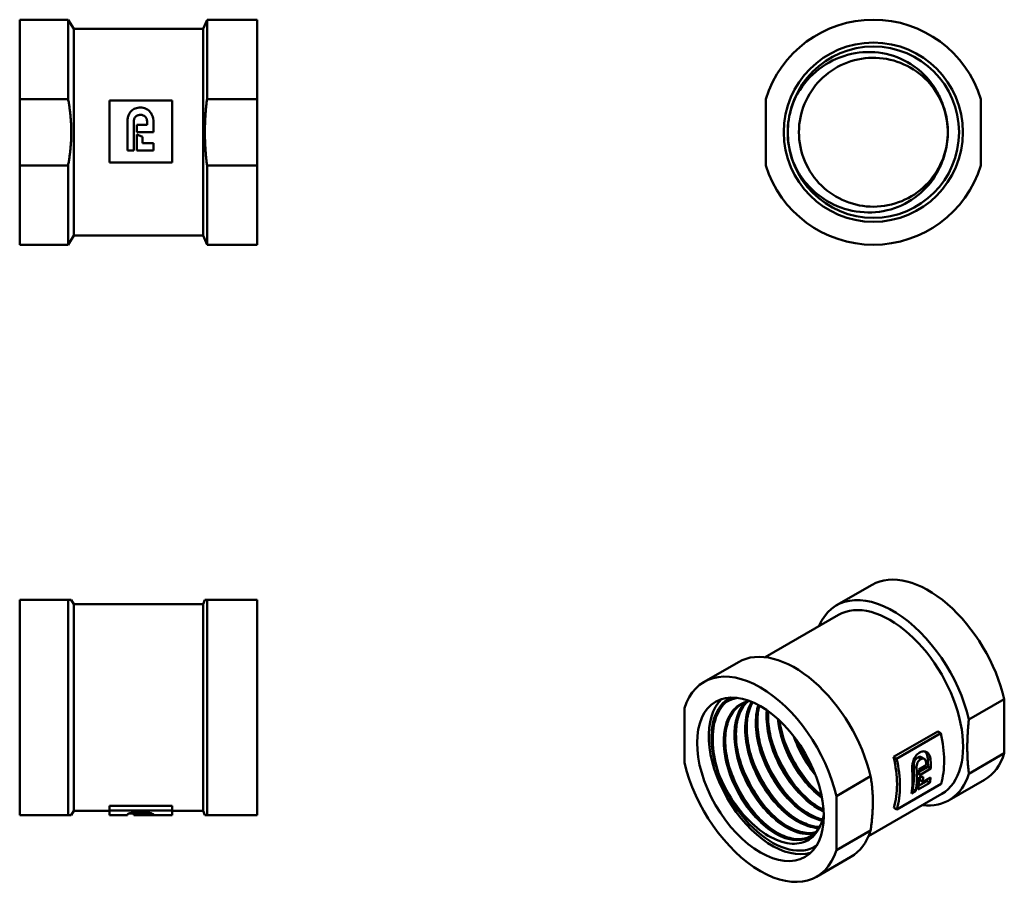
# Model space of a CAD drawing. Header units: millimetres. Extents: x 50 to 169, y 110 to 215.
import ezdxf

# ---------------------------------------------------------------- set-up
doc = ezdxf.new("R2010")
doc.units = ezdxf.units.MM
doc.layers.add('Видимые тонкие (ГОСТ)', color=7, linetype='Continuous', lineweight=35)
doc.layers.add('Видимый контур (ГОСТ)', color=7, linetype='Continuous', lineweight=50)

msp = doc.modelspace()

# ---------------------------------------------------------------- linework, layer by layer
at = {"layer": 'Видимые тонкие (ГОСТ)'}
for p, q in [((158.51, 125.92), (158.15, 126.13)), ((159.7, 125.79), (159.35, 126)), ((158.02, 124.85), (157.67, 125.06))]:
    msp.add_line(p, q, dxfattribs=at)
for points, knots in [([(134.45, 123.75), (133.6, 126.11), (133.36, 128.51), (133.82, 130.34), (134.05, 131.26), (134.45, 132.03), (135, 132.61)], [2.615728, 2.615728, 2.615728, 2.615728, 3.368345, 3.368345, 3.368345, 3.747313, 3.747313, 3.747313, 3.747313]), ([(146.21, 117.45), (145.44, 116.31), (144.09, 115.89), (142.55, 116.33), (141.02, 116.77), (139.31, 118.05), (137.92, 119.84), (136.53, 121.62), (135.47, 123.88), (135.04, 126.01), (134.62, 128.14), (134.85, 130.11), (135.67, 131.38), (136.2, 132.21), (136.98, 132.74), (137.91, 132.93)], [0.523432, 0.523432, 0.523432, 0.523432, 1.299178, 1.299178, 1.299178, 2.074766, 2.074766, 2.074766, 2.850199, 2.850199, 2.850199, 3.625479, 3.625479, 3.625479, 4.128926, 4.128926, 4.128926, 4.128926]), ([(145.71, 116.97), (145.28, 116.88), (144.82, 116.87), (144.32, 116.96), (142.83, 117.22), (141.12, 118.34), (139.66, 120.01), (138.21, 121.69), (137.04, 123.9), (136.49, 126.05), (135.94, 128.2), (136.01, 130.26), (136.7, 131.67), (136.9, 132.08), (137.14, 132.43), (137.43, 132.72)], [7.244056, 7.244056, 7.244056, 7.244056, 7.499621, 7.499621, 7.499621, 8.274009, 8.274009, 8.274009, 9.048255, 9.048255, 9.048255, 9.822358, 9.822358, 9.822358, 10.043552, 10.043552, 10.043552, 10.043552]), ([(146.28, 117.64), (146.23, 117.64), (146.18, 117.64), (146.13, 117.64), (144.7, 117.71), (142.99, 118.64), (141.48, 120.18), (139.98, 121.71), (138.7, 123.85), (138, 126), (137.31, 128.16), (137.21, 130.31), (137.76, 131.87), (137.88, 132.21), (138.03, 132.53), (138.21, 132.81)], [13.663012, 13.663012, 13.663012, 13.663012, 13.690805, 13.690805, 13.690805, 14.464091, 14.464091, 14.464091, 15.237245, 15.237245, 15.237245, 16.01027, 16.01027, 16.01027, 16.181708, 16.181708, 16.181708, 16.181708]), ([(146.68, 118.49), (145.62, 118.73), (144.46, 119.37), (143.37, 120.34), (141.82, 121.72), (140.43, 123.75), (139.59, 125.89), (138.75, 128.03), (138.48, 130.25), (138.85, 131.95), (138.89, 132.12), (138.94, 132.29), (138.99, 132.44)], [20.102959, 20.102959, 20.102959, 20.102959, 20.645781, 20.645781, 20.645781, 21.41794, 21.41794, 21.41794, 22.189982, 22.189982, 22.189982, 22.266917, 22.266917, 22.266917, 22.266917]), ([(146.86, 119.61), (146.35, 119.84), (145.83, 120.15), (145.32, 120.54), (143.74, 121.73), (142.25, 123.63), (141.27, 125.73), (140.3, 127.78), (139.84, 130.01), (140, 131.82)], [26.569553, 26.569553, 26.569553, 26.569553, 26.81984, 26.81984, 26.81984, 27.591098, 27.591098, 27.591098, 28.347226, 28.347226, 28.347226, 28.347226]), ([(146.67, 121.23), (145.31, 122.24), (144, 123.78), (143.03, 125.53), (142.09, 127.21), (141.49, 129.09), (141.31, 130.79)], [33.091413, 33.091413, 33.091413, 33.091413, 33.757468, 33.757468, 33.757468, 34.397983, 34.397983, 34.397983, 34.397983]), ([(145.8, 122.29), (144.57, 123.57), (143.47, 125.2), (142.68, 126.93), (142.33, 127.68), (142.05, 128.44), (141.83, 129.2)], [39.6167338, 39.6167338, 39.6167338, 39.6167338, 40.1791542, 40.1791542, 40.1791542, 40.4217168, 40.4217168, 40.4217168, 40.4217168]), ([(143.23, 120.81), (142.5, 121.56), (141.82, 122.43), (141.23, 123.38), (140.37, 124.73), (139.7, 126.23), (139.27, 127.72)], [27.0503632, 27.0503632, 27.0503632, 27.0503632, 27.3816816, 27.3816816, 27.3816816, 27.8553462, 27.8553462, 27.8553462, 27.8553462]), ([(144.51, 121.54), (144.44, 121.62), (144.37, 121.69), (144.3, 121.77), (142.68, 123.53), (141.33, 125.89), (140.61, 128.23), (140.59, 128.31), (140.57, 128.39), (140.54, 128.46)], [33.3335485, 33.3335485, 33.3335485, 33.3335485, 33.366662, 33.366662, 33.366662, 34.1143509, 34.1143509, 34.1143509, 34.1385315, 34.1385315, 34.1385315, 34.1385315]), ([(145.92, 123.92), (145.36, 124.59), (144.83, 125.35), (144.38, 126.15), (143.91, 126.98), (143.52, 127.85), (143.22, 128.73)], [39.7190868, 39.7190868, 39.7190868, 39.7190868, 40.0253809, 40.0253809, 40.0253809, 40.3411402, 40.3411402, 40.3411402, 40.3411402]), ([(145.47, 125.02), (145.38, 125.14), (145.29, 125.27), (145.21, 125.4), (144.72, 126.15), (144.28, 126.96), (143.92, 127.78)], [46.161568, 46.161568, 46.161568, 46.161568, 46.2072696, 46.2072696, 46.2072696, 46.47402, 46.47402, 46.47402, 46.47402]), ([(141.95, 120.06), (140.58, 121.49), (139.38, 123.33), (138.58, 125.27), (138.34, 125.83), (138.14, 126.41), (137.98, 126.98)], [20.7671779, 20.7671779, 20.7671779, 20.7671779, 21.3900512, 21.3900512, 21.3900512, 21.5721608, 21.5721608, 21.5721608, 21.5721608]), ([(139.38, 118.58), (138.43, 119.57), (137.56, 120.75), (136.85, 122.04), (136.24, 123.15), (135.75, 124.33), (135.41, 125.5)], [8.2008073, 8.2008073, 8.2008073, 8.2008073, 8.6326085, 8.6326085, 8.6326085, 9.0057902, 9.0057902, 9.0057902, 9.0057902]), ([(140.66, 119.32), (140.32, 119.68), (139.98, 120.06), (139.66, 120.47), (138.35, 122.15), (137.29, 124.21), (136.69, 126.24)], [14.4839926, 14.4839926, 14.4839926, 14.4839926, 14.6406623, 14.6406623, 14.6406623, 15.2889755, 15.2889755, 15.2889755, 15.2889755])]:
    msp.add_open_spline(points, degree=3, knots=knots, dxfattribs=at)
msp.add_open_spline([(133.41, 128.5), (133.44, 129.73), (133.71, 130.82), (134.17, 131.69)], degree=3, dxfattribs=at)
at = {"layer": 'Видимый контур (ГОСТ)'}
for p, q in [((50.39, 214.64), (50.39, 205.12)), ((56.2, 214.64), (50.39, 214.64)), ((56.2, 214.64), (56.2, 205.12)), ((56.89, 213.54), (56.2, 214.64)), ((72.39, 213.54), (72.87, 214.64)), ((72.87, 214.64), (72.87, 205.12)), ((78.89, 214.64), (72.87, 214.64)), ((78.89, 214.64), (78.89, 205.12)), ((56.89, 213.54), (56.89, 188.74)), ((72.39, 213.54), (56.89, 213.54)), ((72.39, 213.54), (72.39, 188.74)), ((50.39, 205.12), (56.2, 205.12)), ((50.39, 197.16), (50.39, 205.12)), ((61.18, 197.49), (61.18, 204.93)), ((68.68, 204.93), (61.18, 204.93)), ((68.68, 204.93), (68.68, 197.49)), ((72.87, 205.12), (78.89, 205.12)), ((78.89, 205.12), (78.89, 197.16)), ((139.93, 205.12), (139.93, 197.16)), ((165.73, 197.16), (165.73, 205.12)), ((63.31, 202.35), (63.31, 198.95)), ((64.07, 198.95), (64.07, 202.36)), ((65.67, 202.36), (65.67, 202.01)), ((66.44, 201.15), (66.44, 202.33)), ((64.43, 202.01), (64.43, 201.15)), ((64.43, 202.01), (65.67, 202.01)), ((66.44, 201.15), (64.43, 201.15)), ((64.43, 200.88), (64.43, 198.95)), ((65.11, 200.59), (64.43, 200.88)), ((65.11, 199.81), (65.11, 200.59)), ((65.11, 199.81), (66.44, 199.81)), ((66.44, 198.95), (66.44, 199.81)), ((64.07, 198.95), (63.31, 198.95)), ((66.44, 198.95), (64.43, 198.95)), ((61.18, 197.49), (68.68, 197.49)), ((50.39, 197.16), (50.39, 187.64)), ((56.2, 197.16), (50.39, 197.16)), ((56.2, 197.16), (56.2, 187.64)), ((72.87, 197.16), (72.87, 187.64)), ((78.89, 197.16), (72.87, 197.16)), ((78.89, 197.16), (78.89, 187.64)), ((56.89, 188.74), (56.2, 187.64)), ((72.39, 188.74), (56.89, 188.74)), ((72.39, 188.74), (72.87, 187.64)), ((56.2, 187.64), (50.39, 187.64)), ((78.89, 187.64), (72.87, 187.64)), ((152.67, 146.84), (148.42, 144.38)), ((50.39, 145.02), (50.39, 119.22)), ((56.2, 145.02), (50.39, 145.02)), ((56.2, 145.02), (56.2, 119.22)), ((56.58, 145.02), (56.2, 145.02)), ((56.89, 144.52), (56.58, 145.02)), ((56.89, 144.52), (56.89, 119.72)), ((72.39, 144.52), (56.89, 144.52)), ((72.39, 144.52), (72.61, 145.02)), ((72.39, 144.52), (72.39, 119.72)), ((72.87, 145.02), (72.61, 145.02)), ((72.87, 145.02), (72.87, 119.22)), ((78.89, 145.02), (72.87, 145.02)), ((78.89, 145.02), (78.89, 119.22)), ((148.63, 143.23), (139.85, 138.16)), ((136.63, 137.57), (132.52, 135.2)), ((164.29, 130.67), (168.54, 133.13)), ((168.54, 133.13), (168.54, 126.63)), ((130.15, 132.03), (130.15, 125.53)), ((155.25, 126.19), (160.55, 129.25)), ((160.92, 129.03), (155.62, 125.97)), ((160.92, 129.03), (160.55, 129.25)), ((168.54, 126.63), (164.29, 124.17)), ((155.62, 125.97), (155.25, 126.19)), ((158.94, 125.97), (158.58, 126.18)), ((158.3, 124.7), (159.18, 125.21)), ((158.31, 124.39), (159.39, 125.01)), ((159.74, 124.81), (158.32, 123.98)), ((159.74, 124.81), (159.39, 125.01)), ((148.39, 121.49), (152.5, 123.87)), ((155.65, 119.88), (160.95, 122.95)), ((159.61, 123.09), (158.19, 122.27)), ((158.25, 122.72), (159.25, 123.3)), ((158.75, 123.2), (158.4, 123.4)), ((158.75, 123.2), (159.7, 123.74)), ((159.61, 123.09), (159.25, 123.3)), ((166.17, 123.45), (161.92, 121)), ((161.03, 121.75), (152.25, 116.69)), ((157.93, 122.12), (157.4, 121.81)), ((157.46, 122.26), (157.57, 122.33)), ((157.93, 122.12), (157.57, 122.33)), ((148.39, 114.99), (148.39, 121.49)), ((56.89, 119.72), (56.58, 119.22)), ((61.18, 119.72), (56.89, 119.72)), ((61.18, 119.78), (61.18, 120.31)), ((61.18, 120.31), (68.68, 120.31)), ((61.18, 119.22), (61.18, 119.78)), ((68.68, 119.78), (61.18, 119.78)), ((64.07, 119.4), (63.52, 119.4)), ((64.07, 119.27), (64.07, 119.52)), ((65.67, 119.27), (65.67, 119.51)), ((68.68, 119.78), (68.68, 120.31)), ((68.68, 119.78), (68.68, 119.22)), ((72.39, 119.72), (68.68, 119.72)), ((72.39, 119.72), (72.61, 119.22)), ((155.65, 119.88), (155.28, 120.1)), ((50.39, 119.22), (56.2, 119.22)), ((56.2, 119.22), (56.58, 119.22)), ((63.31, 119.22), (61.18, 119.22)), ((63.31, 119.27), (63.31, 119.22)), ((64.07, 119.22), (64.07, 119.27)), ((68.68, 119.22), (64.07, 119.22)), ((64.43, 119.25), (64.43, 119.22)), ((64.43, 119.25), (65.67, 119.25)), ((66.44, 119.22), (64.43, 119.22)), ((65.67, 119.27), (65.67, 119.25)), ((66.44, 119.22), (66.44, 119.27)), ((72.61, 119.22), (72.87, 119.22)), ((72.87, 119.22), (78.89, 119.22)), ((152.5, 117.37), (148.39, 114.99)), ((150.13, 114.19), (146.02, 111.82))]:
    msp.add_line(p, q, dxfattribs=at)
for radius in [10.75, 10.28, 10.28]:
    msp.add_circle((152.83, 201.14), radius, dxfattribs=at)
for radius, start, end in [(13.5, 17.1462, 162.8538), (8.93, 358.4766, 1.8426), (13.5, 197.1462, 342.8538)]:
    msp.add_arc((152.83, 201.14), radius, start, end, dxfattribs=at)
for centre, major_axis, ratio, start_param, end_param in [((159.42, 135.15), (-6.75, 11.69), 0.57735, 4.226249, 6.283185), ((155.17, 132.69), (-6.75, 11.69), 0.57735, 4.226249, 6.689665), ((154.83, 132.49), (6.2, -10.74), 0.57735, 0, 3.141593), ((143.38, 125.88), (-6.75, 11.69), 0.57735, 4.226249, 6.283185), ((139.27, 123.51), (-6.75, 11.69), 0.57735, 4.226249, 6.769326), ((140.68, 124.33), (-5.37, 9.31), 0.57735, 0.131937, 3.009655), ((140.68, 124.33), (-5.14, 8.9), 0.57735, 6.250798, 9.457165), ((140.68, 124.33), (-5.14, 8.9), 0.57735, 6.250798, 9.457165), ((152.2, 130.98), (-6.45, 11.17), 0.57735, 3.640215, 4.22503), ((159.42, 135.15), (6.75, -11.69), 0.57735, 0, 0.48614), ((139.27, 123.51), (6.75, -11.69), 0.57735, 4.226249, 6.769326), ((146.9, 127.92), (-6.2, 10.74), 0.57735, 3.628303, 4.23744), ((146.9, 127.92), (6.45, -11.17), 0.57735, 0.498623, 1.083437), ((150.08, 129.75), (-6.45, 11.17), 0.57735, 3.994691, 4.021976), ((150.62, 130.06), (-6.2, 10.74), 0.57735, 3.927894, 4.023294), ((150.62, 130.06), (6.45, -11.17), 0.57735, 0.786267, 0.877958), ((148.41, 128.79), (-6.45, 11.17), 0.57735, 3.756614, 4.020964), ((148.94, 129.1), (-6.2, 10.74), 0.57735, 3.749672, 4.025819), ((148.94, 129.1), (6.45, -11.17), 0.57735, 0.615021, 0.880384), ((149.2, 129.24), (-6.45, 11.17), 0.57735, 3.927859, 3.994691), ((155.17, 132.69), (6.75, -11.69), 0.57735, 5.876706, 6.769326), ((149.2, 129.24), (-6.45, 11.17), 0.57735, 3.756614, 3.907086), ((148.77, 128.99), (-23.35, 0.35), 0.238976, 1.995545, 2.017965), ((149.68, 129.52), (-6.2, 10.74), 0.57735, 3.819847, 3.858545), ((149.68, 129.52), (6.45, -11.17), 0.57735, 0.682422, 0.743073), ((150.62, 130.06), (-6.2, 10.74), 0.57735, 3.749672, 3.772759), ((150.62, 130.06), (6.45, -11.17), 0.57735, 0.615021, 0.682422), ((143.38, 125.88), (6.75, -11.69), 0.57735, 0, 0.48614)]:
    msp.add_ellipse(centre, major_axis=major_axis, ratio=ratio, start_param=start_param, end_param=end_param, dxfattribs=at)
msp.add_ellipse((139.27, 123.51), major_axis=(-5.37, 9.31), ratio=0.57735, dxfattribs=at)
for points, knots in [([(143.99, 206.2), (144.7, 207.3), (145.62, 208.25), (147.75, 209.73), (148.94, 210.25), (151.42, 210.8), (152.68, 210.83), (155.13, 210.41), (156.28, 209.96), (158.03, 208.87), (158.67, 208.33), (159.78, 207.1), (160.25, 206.43), (160.62, 205.69)], [0, 0, 0, 0, 0.393324, 0.393324, 0.778392, 0.778392, 1.155199, 1.155199, 1.523743, 1.523743, 1.774635, 1.774635, 2.021522, 2.021522, 2.021522, 2.021522]), ([(161.76, 201.42), (161.69, 203.44), (160.92, 205.44), (159.6, 206.97), (158.09, 208.73), (155.87, 209.85), (153.56, 210.04), (151.25, 210.23), (148.89, 209.48), (147.11, 208), (145.34, 206.52), (144.18, 204.34), (143.94, 202.05), (143.7, 199.66), (144.46, 197.19), (146.01, 195.37), (147.5, 193.6), (149.71, 192.45), (152.01, 192.24), (154.3, 192.03), (156.66, 192.74), (158.45, 194.19), (160.24, 195.64), (161.43, 197.8), (161.7, 200.09), (161.74, 200.36), (161.76, 200.63), (161.76, 200.9)], [-6.251026, -6.251026, -6.251026, -6.251026, -5.572089, -5.572089, -5.572089, -4.793536, -4.793536, -4.793536, -4.017451, -4.017451, -4.017451, -3.243441, -3.243441, -3.243441, -2.439228, -2.439228, -2.439228, -1.66297, -1.66297, -1.66297, -0.890545, -0.890545, -0.890545, -0.117747, -0.117747, -0.117747, -0.026588, -0.026588, -0.026588, -0.026588]), ([(142.55, 201.11), (142.55, 202.16), (142.71, 203.2), (143.36, 205.14), (143.74, 205.82), (143.99, 206.2)], [0, 0, 0, 0, 0.3148672, 0.3148672, 0.6129119, 0.6129119, 0.6129119, 0.6129119]), ([(160.62, 205.69), (160.83, 205.28), (161.12, 204.67), (161.6, 203.08), (161.74, 202.26), (161.76, 201.42)], [0, 0, 0, 0, 0.1392599, 0.1392599, 0.2820864, 0.2820864, 0.2820864, 0.2820864]), ([(63.31, 202.35), (63.31, 202.51), (63.32, 202.67), (63.38, 202.96), (63.42, 203.1), (63.55, 203.4), (63.66, 203.55), (63.92, 203.82), (64.07, 203.92), (64.44, 204.07), (64.65, 204.1), (64.87, 204.1)], [-0.2679107, -0.2679107, -0.2679107, -0.2679107, -0.2201166, -0.2201166, -0.177235, -0.177235, -0.1199935, -0.1199935, -0.0640992, -0.0640992, 0, 0, 0, 0]), ([(64.87, 204.1), (64.98, 204.1), (65.09, 204.09), (65.3, 204.05), (65.4, 204.02), (65.67, 203.91), (65.82, 203.81), (66.1, 203.53), (66.21, 203.36), (66.39, 202.92), (66.44, 202.65), (66.44, 202.33)], [-0.3193028, -0.3193028, -0.3193028, -0.3193028, -0.2791468, -0.2791468, -0.2407443, -0.2407443, -0.1720629, -0.1720629, -0.0952132, -0.0952132, 0, 0, 0, 0]), ([(64.87, 203.22), (64.81, 203.22), (64.75, 203.21), (64.63, 203.19), (64.58, 203.18), (64.44, 203.12), (64.37, 203.07), (64.23, 202.93), (64.18, 202.85), (64.09, 202.64), (64.07, 202.51), (64.07, 202.36)], [-0.1550283, -0.1550283, -0.1550283, -0.1550283, -0.1331757, -0.1331757, -0.1130353, -0.1130353, -0.0803202, -0.0803202, -0.0447721, -0.0447721, 0, 0, 0, 0]), ([(65.67, 202.36), (65.67, 202.44), (65.67, 202.51), (65.64, 202.66), (65.62, 202.73), (65.55, 202.87), (65.5, 202.95), (65.38, 203.07), (65.3, 203.12), (65.11, 203.2), (64.99, 203.22), (64.87, 203.22)], [-0.1342478, -0.1342478, -0.1342478, -0.1342478, -0.1110693, -0.1110693, -0.0899193, -0.0899193, -0.0628263, -0.0628263, -0.0352128, -0.0352128, 0, 0, 0, 0]), ([(144.02, 196.02), (143.77, 196.4), (143.38, 197.08), (142.73, 199.01), (142.55, 200.06), (142.55, 201.11)], [0, 0, 0, 0, 0.1363601, 0.1363601, 0.2804347, 0.2804347, 0.2804347, 0.2804347]), ([(161.76, 200.9), (161.74, 200.07), (161.61, 199.24), (161.14, 197.65), (160.86, 197.04), (160.65, 196.63)], [0.0234618, 0.0234618, 0.0234618, 0.0234618, 0.2743565, 0.2743565, 0.5190193, 0.5190193, 0.5190193, 0.5190193]), ([(160.65, 196.63), (160.12, 195.56), (159.39, 194.62), (157.58, 193.03), (156.52, 192.42), (154.19, 191.62), (152.95, 191.46), (150.44, 191.61), (149.19, 191.93), (147.24, 192.87), (146.48, 193.37), (145.12, 194.57), (144.52, 195.26), (144.02, 196.02)], [0, 0, 0, 0, 0.356063, 0.356063, 0.720373, 0.720373, 1.092929, 1.092929, 1.473726, 1.473726, 1.743062, 1.743062, 2.016395, 2.016395, 2.016395, 2.016395]), ([(134.43, 132.07), (134.94, 132.68), (135.59, 133.08), (136.4, 133.26), (136.45, 133.27), (136.5, 133.28)], [0, 0, 0, 0, 0.3933243, 0.3933243, 0.4199105, 0.4199105, 0.4199105, 0.4199105]), ([(137.17, 132.61), (136.02, 132.02), (135.26, 130.75), (135.06, 129.08), (134.83, 127.2), (135.31, 124.84), (136.35, 122.68), (137.36, 120.6), (138.86, 118.74), (140.44, 117.59), (142, 116.45), (143.62, 116.04), (144.83, 116.46), (145.05, 116.54), (145.24, 116.64), (145.43, 116.76)], [-3.959926, -3.959926, -3.959926, -3.959926, -3.243441, -3.243441, -3.243441, -2.439228, -2.439228, -2.439228, -1.66297, -1.66297, -1.66297, -0.890545, -0.890545, -0.890545, -0.755345, -0.755345, -0.755345, -0.755345]), ([(145.31, 116.68), (144.26, 116.08), (142.8, 116.21), (141.3, 117.05), (139.72, 117.93), (138.12, 119.6), (136.95, 121.6), (135.78, 123.59), (135.06, 125.89), (135.01, 127.87), (134.96, 129.85), (135.58, 131.48), (136.7, 132.32), (136.8, 132.39), (136.91, 132.46), (137.02, 132.53)], [7.069992, 7.069992, 7.069992, 7.069992, 7.806319, 7.806319, 7.806319, 8.583731, 8.583731, 8.583731, 9.360988, 9.360988, 9.360988, 10.138092, 10.138092, 10.138092, 10.208891, 10.208891, 10.208891, 10.208891]), ([(136.87, 132.44), (136.38, 132.12), (135.97, 131.65), (135.38, 130.51), (135.18, 129.82), (135.02, 128.31), (135.05, 127.49), (135.31, 125.78), (135.54, 124.89), (136.2, 123.14), (136.62, 122.27), (137.6, 120.65), (138.16, 119.88), (139.36, 118.55), (140.01, 117.97), (141.29, 117.06), (141.95, 116.73), (143.19, 116.34), (143.78, 116.27), (144.62, 116.39), (144.92, 116.48), (145.19, 116.61)], [0, 0, 0, 0, 0.300173, 0.300173, 0.59133, 0.59133, 0.875927, 0.875927, 1.159805, 1.159805, 1.444492, 1.444492, 1.729654, 1.729654, 2.014682, 2.014682, 2.29896, 2.29896, 2.582504, 2.582504, 2.754541, 2.754541, 2.754541, 2.754541]), ([(145.89, 117.15), (145.05, 116.94), (144.04, 117.08), (143, 117.58), (141.43, 118.33), (139.79, 119.88), (138.55, 121.81), (137.32, 123.74), (136.49, 126.04), (136.33, 128.06), (136.16, 130.09), (136.65, 131.83), (137.69, 132.81), (137.69, 132.81), (137.7, 132.82), (137.7, 132.82)], [13.505693, 13.505693, 13.505693, 13.505693, 14.02137, 14.02137, 14.02137, 14.797588, 14.797588, 14.797588, 15.573664, 15.573664, 15.573664, 16.349598, 16.349598, 16.349598, 16.35332, 16.35332, 16.35332, 16.35332]), ([(137.7, 132.82), (136.89, 132.05), (136.39, 130.83), (136.3, 129.36), (136.18, 127.48), (136.73, 125.19), (137.78, 123.13), (138.83, 121.08), (140.36, 119.26), (141.93, 118.18), (143.34, 117.22), (144.76, 116.85), (145.89, 117.14)], [-10.071442, -10.071442, -10.071442, -10.071442, -9.462019, -9.462019, -9.462019, -8.686077, -8.686077, -8.686077, -7.911207, -7.911207, -7.911207, -7.221068, -7.221068, -7.221068, -7.221068]), ([(137.71, 132.82), (137.41, 132.54), (137.16, 132.2), (136.66, 131.25), (136.47, 130.56), (136.31, 129.06), (136.33, 128.23), (136.59, 126.53), (136.83, 125.63), (137.48, 123.88), (137.9, 123.01), (138.88, 121.39), (139.45, 120.62), (140.64, 119.29), (141.29, 118.71), (142.58, 117.81), (143.23, 117.47), (144.47, 117.08), (145.06, 117.01), (145.69, 117.1), (145.8, 117.12), (145.9, 117.14)], [0.097839, 0.097839, 0.097839, 0.097839, 0.300173, 0.300173, 0.59133, 0.59133, 0.875927, 0.875927, 1.159805, 1.159805, 1.444492, 1.444492, 1.729654, 1.729654, 2.014682, 2.014682, 2.29896, 2.29896, 2.582504, 2.582504, 2.640178, 2.640178, 2.640178, 2.640178]), ([(146.37, 117.79), (145.86, 117.79), (145.32, 117.9), (144.75, 118.12), (143.2, 118.71), (141.54, 120.12), (140.23, 121.98), (138.91, 123.83), (137.98, 126.1), (137.68, 128.18), (137.43, 129.98), (137.66, 131.62), (138.34, 132.76)], [19.945299, 19.945299, 19.945299, 19.945299, 20.227214, 20.227214, 20.227214, 21.002336, 21.002336, 21.002336, 21.777328, 21.777328, 21.777328, 22.45361, 22.45361, 22.45361, 22.45361]), ([(138.34, 132.76), (137.84, 131.92), (137.57, 130.82), (137.57, 129.58), (137.57, 127.63), (138.23, 125.35), (139.35, 123.33), (140.48, 121.32), (142.05, 119.61), (143.63, 118.66), (144.58, 118.09), (145.52, 117.79), (146.37, 117.79)], [-16.172344, -16.172344, -16.172344, -16.172344, -15.674661, -15.674661, -15.674661, -14.900841, -14.900841, -14.900841, -14.12747, -14.12747, -14.12747, -13.660621, -13.660621, -13.660621, -13.660621]), ([(138.35, 132.75), (138.31, 132.69), (138.28, 132.62), (137.95, 131.99), (137.75, 131.3), (137.59, 129.8), (137.62, 128.97), (137.88, 127.27), (138.11, 126.37), (138.76, 124.63), (139.19, 123.75), (140.16, 122.13), (140.73, 121.36), (141.93, 120.03), (142.57, 119.45), (143.86, 118.55), (144.52, 118.21), (145.57, 117.88), (145.99, 117.81), (146.38, 117.8)], [0.265025, 0.265025, 0.265025, 0.265025, 0.300173, 0.300173, 0.59133, 0.59133, 0.875927, 0.875927, 1.159805, 1.159805, 1.444492, 1.444492, 1.729654, 1.729654, 2.014682, 2.014682, 2.29896, 2.29896, 2.496967, 2.496967, 2.496967, 2.496967]), ([(146.73, 118.64), (146.67, 118.66), (146.61, 118.67), (146.55, 118.69), (145.03, 119.11), (143.34, 120.36), (141.96, 122.11), (140.58, 123.87), (139.52, 126.1), (139.09, 128.21), (138.78, 129.74), (138.8, 131.19), (139.14, 132.36)], [26.393668, 26.393668, 26.393668, 26.393668, 26.424629, 26.424629, 26.424629, 27.198751, 27.198751, 27.198751, 27.972755, 27.972755, 27.972755, 28.535516, 28.535516, 28.535516, 28.535516]), ([(139.13, 132.36), (138.9, 131.6), (138.81, 130.71), (138.87, 129.75), (138.99, 127.73), (139.78, 125.43), (140.99, 123.47), (142.21, 121.51), (143.84, 119.92), (145.42, 119.12), (145.86, 118.9), (146.3, 118.74), (146.72, 118.64)], [-22.254209, -22.254209, -22.254209, -22.254209, -21.883521, -21.883521, -21.883521, -21.105243, -21.105243, -21.105243, -20.327609, -20.327609, -20.327609, -20.108884, -20.108884, -20.108884, -20.108884]), ([(139.16, 132.35), (139.06, 132.02), (138.99, 131.66), (138.87, 130.54), (138.9, 129.71), (139.16, 128.01), (139.4, 127.11), (140.05, 125.37), (140.47, 124.49), (141.45, 122.87), (142.01, 122.1), (143.21, 120.77), (143.86, 120.19), (145.15, 119.29), (145.8, 118.95), (146.53, 118.72), (146.63, 118.69), (146.73, 118.67)], [0.44722, 0.44722, 0.44722, 0.44722, 0.59133, 0.59133, 0.875927, 0.875927, 1.159805, 1.159805, 1.444492, 1.444492, 1.729654, 1.729654, 2.014682, 2.014682, 2.29896, 2.29896, 2.347198, 2.347198, 2.347198, 2.347198]), ([(133.41, 128.5), (133.41, 129.36), (133.53, 130.14), (133.98, 131.46), (134.26, 131.86), (134.43, 132.07)], [0, 0, 0, 0, 0.3148672, 0.3148672, 0.6129119, 0.6129119, 0.6129119, 0.6129119]), ([(146.85, 119.81), (145.8, 120.31), (144.73, 121.15), (143.76, 122.24), (142.32, 123.86), (141.14, 126.04), (140.56, 128.16), (140.22, 129.4), (140.1, 130.62), (140.18, 131.7)], [32.871832, 32.871832, 32.871832, 32.871832, 33.387596, 33.387596, 33.387596, 34.160707, 34.160707, 34.160707, 34.610923, 34.610923, 34.610923, 34.610923]), ([(140.16, 131.71), (140.12, 131.23), (140.13, 130.71), (140.18, 130.18), (140.36, 128.16), (141.2, 125.88), (142.44, 123.96), (143.67, 122.05), (145.3, 120.53), (146.85, 119.79)], [-28.32978, -28.32978, -28.32978, -28.32978, -28.127427, -28.127427, -28.127427, -27.354508, -27.354508, -27.354508, -26.586533, -26.586533, -26.586533, -26.586533]), ([(140.21, 131.68), (140.17, 131.03), (140.2, 130.32), (140.44, 128.75), (140.68, 127.86), (141.33, 126.11), (141.76, 125.23), (142.73, 123.61), (143.3, 122.84), (144.5, 121.51), (145.14, 120.93), (146.14, 120.23), (146.49, 120.02), (146.85, 119.85)], [0.634696, 0.634696, 0.634696, 0.634696, 0.875927, 0.875927, 1.159805, 1.159805, 1.444492, 1.444492, 1.729654, 1.729654, 2.014682, 2.014682, 2.170001, 2.170001, 2.170001, 2.170001]), ([(141.49, 130.62), (141.51, 130.48), (141.53, 130.34), (141.55, 130.19), (141.89, 128.11), (142.86, 125.85), (144.19, 124.02), (144.93, 123.01), (145.76, 122.14), (146.63, 121.48)], [-34.372033, -34.372033, -34.372033, -34.372033, -34.318796, -34.318796, -34.318796, -33.54404, -33.54404, -33.54404, -33.116972, -33.116972, -33.116972, -33.116972]), ([(146.62, 121.49), (146.28, 121.75), (145.95, 122.04), (145.63, 122.36), (144.06, 123.91), (142.72, 126.11), (142.02, 128.32), (141.77, 129.09), (141.6, 129.86), (141.51, 130.6)], [39.402773, 39.402773, 39.402773, 39.402773, 39.569627, 39.569627, 39.569627, 40.373445, 40.373445, 40.373445, 40.652652, 40.652652, 40.652652, 40.652652]), ([(141.57, 130.55), (141.58, 130.48), (141.59, 130.41), (141.73, 129.49), (141.96, 128.6), (142.62, 126.85), (143.04, 125.97), (144.02, 124.35), (144.58, 123.59), (145.64, 122.42), (146.12, 121.96), (146.61, 121.57)], [0.852773, 0.852773, 0.852773, 0.852773, 0.875927, 0.875927, 1.159805, 1.159805, 1.444492, 1.444492, 1.729654, 1.729654, 1.94592, 1.94592, 1.94592, 1.94592]), ([(134.45, 123.75), (134.28, 124.16), (134, 124.87), (133.54, 126.72), (133.42, 127.64), (133.41, 128.5)], [0, 0, 0, 0, 0.1363601, 0.1363601, 0.2804347, 0.2804347, 0.2804347, 0.2804347]), ([(143.75, 128.01), (144.05, 127.29), (144.41, 126.57), (145.05, 125.51), (145.31, 125.12), (145.59, 124.74)], [1.2097379, 1.2097379, 1.2097379, 1.2097379, 1.4444922, 1.4444922, 1.5851803, 1.5851803, 1.5851803, 1.5851803]), ([(157.49, 124.53), (157.48, 124.67), (157.47, 124.81), (157.49, 125.09), (157.5, 125.22), (157.56, 125.54), (157.61, 125.73), (157.76, 126.07), (157.85, 126.22), (158.09, 126.51), (158.23, 126.63), (158.38, 126.72)], [-0.2679107, -0.2679107, -0.2679107, -0.2679107, -0.2201166, -0.2201166, -0.177235, -0.177235, -0.1199935, -0.1199935, -0.0640992, -0.0640992, 0, 0, 0, 0]), ([(158.38, 126.72), (158.46, 126.76), (158.54, 126.8), (158.7, 126.85), (158.77, 126.86), (158.98, 126.87), (159.11, 126.84), (159.34, 126.7), (159.45, 126.59), (159.62, 126.29), (159.68, 126.06), (159.7, 125.79)], [-0.3193028, -0.3193028, -0.3193028, -0.3193028, -0.2791468, -0.2791468, -0.2407443, -0.2407443, -0.1720629, -0.1720629, -0.0952132, -0.0952132, 0, 0, 0, 0]), ([(159.35, 126), (159.33, 126.27), (159.26, 126.49), (159.13, 126.73), (159.08, 126.79), (159.03, 126.85)], [0, 0, 0, 0, 0.0956695, 0.0956695, 0.133643, 0.133643, 0.133643, 0.133643]), ([(157.67, 125.06), (157.66, 125.18), (157.67, 125.31), (157.71, 125.53), (157.73, 125.62), (157.82, 125.79), (157.86, 125.87), (157.99, 126.02), (158.07, 126.08), (158.15, 126.13)], [0, 0, 0, 0, 0.0448175, 0.0448175, 0.0803628, 0.0803628, 0.113323, 0.113323, 0.1551724, 0.1551724, 0.1551724, 0.1551724]), ([(158.51, 125.92), (158.47, 125.9), (158.43, 125.87), (158.35, 125.8), (158.31, 125.77), (158.22, 125.66), (158.17, 125.59), (158.09, 125.41), (158.06, 125.32), (158.02, 125.1), (158.01, 124.98), (158.02, 124.85)], [-0.1550283, -0.1550283, -0.1550283, -0.1550283, -0.1331757, -0.1331757, -0.1130353, -0.1130353, -0.0803202, -0.0803202, -0.0447721, -0.0447721, 0, 0, 0, 0]), ([(158.15, 126.13), (158.24, 126.18), (158.32, 126.21), (158.47, 126.22), (158.53, 126.21), (158.58, 126.18), (158.58, 126.18), (158.58, 126.18)], [0, 0, 0, 0, 0.03523959, 0.03523959, 0.06285733, 0.06285733, 0.06320579, 0.06320579, 0.06320579, 0.06320579]), ([(159.16, 125.51), (159.15, 125.57), (159.14, 125.64), (159.11, 125.75), (159.09, 125.8), (159.03, 125.9), (158.99, 125.94), (158.89, 126), (158.83, 126.01), (158.68, 126), (158.6, 125.97), (158.51, 125.92)], [-0.1342478, -0.1342478, -0.1342478, -0.1342478, -0.1110693, -0.1110693, -0.0899193, -0.0899193, -0.0628263, -0.0628263, -0.0352128, -0.0352128, 0, 0, 0, 0]), ([(146.21, 117.45), (145.84, 116.8), (145.32, 116.33), (144.04, 115.77), (143.29, 115.7), (141.64, 116), (140.76, 116.38), (138.99, 117.52), (138.11, 118.29), (136.73, 119.86), (136.2, 120.58), (135.23, 122.11), (134.81, 122.92), (134.45, 123.75)], [0, 0, 0, 0, 0.356063, 0.356063, 0.720373, 0.720373, 1.092929, 1.092929, 1.473726, 1.473726, 1.743062, 1.743062, 2.016395, 2.016395, 2.016395, 2.016395]), ([(63.31, 119.27), (63.31, 119.29), (63.32, 119.31), (63.38, 119.34), (63.42, 119.37), (63.55, 119.41), (63.66, 119.44), (63.92, 119.5), (64.07, 119.52), (64.44, 119.55), (64.65, 119.56), (64.87, 119.56)], [-0.2679107, -0.2679107, -0.2679107, -0.2679107, -0.2201166, -0.2201166, -0.177235, -0.177235, -0.1199935, -0.1199935, -0.0640992, -0.0640992, 0, 0, 0, 0]), ([(64.87, 119.39), (64.81, 119.39), (64.75, 119.38), (64.63, 119.38), (64.58, 119.38), (64.44, 119.37), (64.37, 119.36), (64.23, 119.34), (64.18, 119.33), (64.09, 119.3), (64.07, 119.29), (64.07, 119.27)], [-0.1550283, -0.1550283, -0.1550283, -0.1550283, -0.1331757, -0.1331757, -0.1130353, -0.1130353, -0.0803202, -0.0803202, -0.0447721, -0.0447721, 0, 0, 0, 0]), ([(64.87, 119.56), (64.98, 119.56), (65.09, 119.56), (65.3, 119.55), (65.4, 119.54), (65.67, 119.52), (65.82, 119.5), (66.1, 119.44), (66.21, 119.41), (66.39, 119.34), (66.44, 119.3), (66.44, 119.27)], [-0.3193028, -0.3193028, -0.3193028, -0.3193028, -0.2791468, -0.2791468, -0.2407443, -0.2407443, -0.1720629, -0.1720629, -0.0952132, -0.0952132, 0, 0, 0, 0]), ([(65.67, 119.27), (65.67, 119.28), (65.67, 119.29), (65.64, 119.31), (65.62, 119.31), (65.55, 119.33), (65.5, 119.34), (65.38, 119.36), (65.3, 119.37), (65.11, 119.38), (64.99, 119.39), (64.87, 119.39)], [-0.1342478, -0.1342478, -0.1342478, -0.1342478, -0.1110693, -0.1110693, -0.0899193, -0.0899193, -0.0628263, -0.0628263, -0.0352128, -0.0352128, 0, 0, 0, 0]), ([(145.43, 116.76), (145.88, 117.05), (146.25, 117.49), (146.57, 118.2), (146.64, 118.36), (146.69, 118.53)], [0, 0, 0, 0, 0.303463, 0.303463, 0.3850749, 0.3850749, 0.3850749, 0.3850749]), ([(146.87, 119.23), (146.83, 119.03), (146.78, 118.83), (146.56, 118.09), (146.36, 117.71), (146.21, 117.45)], [0.188153, 0.188153, 0.188153, 0.188153, 0.2743565, 0.2743565, 0.5190193, 0.5190193, 0.5190193, 0.5190193])]:
    msp.add_open_spline(points, degree=3, knots=knots, dxfattribs=at)
for points in [[(56.2, 205.12), (56.93, 201.14), (56.2, 197.16)], [(72.87, 197.16), (72.36, 201.14), (72.87, 205.12)], [(164.29, 124.17), (163.92, 127.21), (164.29, 130.67)], [(152.5, 123.87), (153.02, 120.92), (152.5, 117.37)]]:
    msp.add_rational_spline(points, [1, 1.04651162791, 1], degree=2, dxfattribs=at)
for points in [[(138, 132.9), (137.71, 132.84), (137.43, 132.74), (137.17, 132.61)], [(143.57, 128.27), (144.1, 126.91), (144.84, 125.58), (145.71, 124.45)], [(145.69, 124.5), (144.84, 125.61), (144.12, 126.9), (143.6, 128.23)]]:
    msp.add_open_spline(points, degree=3, dxfattribs=at)

doc.saveas('drawing.dxf')
